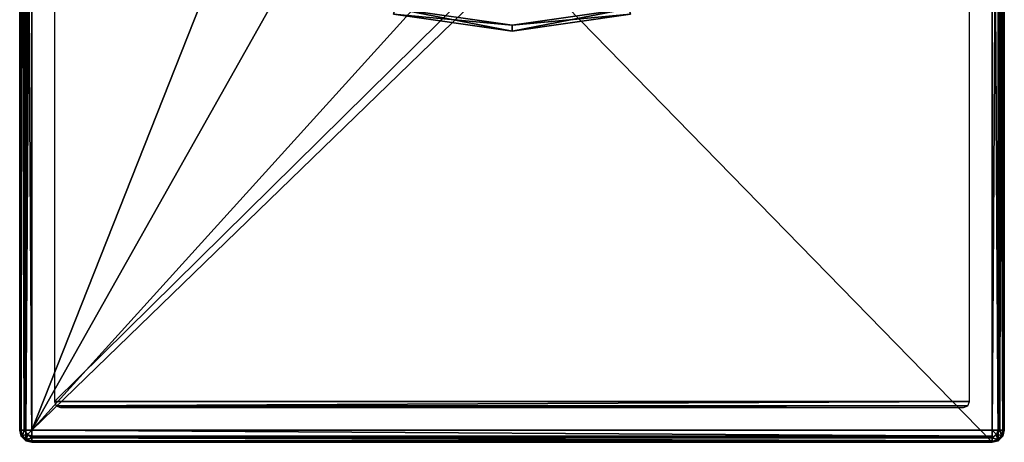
# Model space of a CAD drawing. Header units: millimetres. Extents: x -41 to 41, y -41 to 63.
# Tile 1 of 6: x -41 to 41, y -41 to -6. Entities that reach past the tile are written whole.
import ezdxf

# ---------------------------------------------------------------- set-up
doc = ezdxf.new("R2010")
doc.units = ezdxf.units.MM
doc.header["$LTSCALE"] = 65.185185
for name, color, linetype in [('1', 7, 'CONTINUOUS'), ('10', 7, 'CONTINUOUS'), ('11', 7, 'CONTINUOUS'), ('16', 7, 'CONTINUOUS'), ('17', 7, 'CONTINUOUS'), ('2', 7, 'CONTINUOUS'), ('20', 7, 'CONTINUOUS'), ('21', 7, 'CONTINUOUS'), ('27', 7, 'CONTINUOUS'), ('28', 7, 'CONTINUOUS'), ('30', 7, 'CONTINUOUS'), ('34', 7, 'CONTINUOUS'), ('64', 7, 'CONTINUOUS'), ('65', 7, 'CONTINUOUS'), ('66', 7, 'CONTINUOUS'), ('67', 7, 'CONTINUOUS'), ('68', 7, 'CONTINUOUS'), ('69', 7, 'CONTINUOUS'), ('70', 7, 'CONTINUOUS'), ('71', 7, 'CONTINUOUS'), ('9', 7, 'CONTINUOUS')]:
    doc.layers.add(name, color=color, linetype=linetype)

msp = doc.modelspace()

# ---------------------------------------------------------------- linework, layer by layer
at = {"layer": '1', "color": 252, "linetype": 'Continuous', "true_color": 0x96918c}
for points in [[(-40, 37.586, -33.1), (-9.3, 37.586, -33.1), (-40, -40, -33.1), (-40, 37.586, -33.1)], [(-9.3, 37.586, -33.1), (-9.3, 14.5, -33.1), (-40, -40, -33.1), (-9.3, 37.586, -33.1)], [(-40, -40, -33.1), (9.3, 14.5, -33.1), (40, 37.586, -33.1), (-40, -40, -33.1)], [(40, -40, -33.1), (-40, -40, -33.1), (40, 37.586, -33.1), (40, -40, -33.1)], [(-9.3, 14.5, -33.1), (9.3, 14.5, -33.1), (-40, -40, -33.1), (-9.3, 14.5, -33.1)]]:
    msp.add_3dface(points, dxfattribs=at)
at = {"layer": '10', "color": 252, "linetype": 'Continuous', "true_color": 0x96918c}
for points in [[(40, -41, -32.1), (40, -41, 66.9), (-40, -41, -32.1), (40, -41, -32.1)], [(40, -41, 66.9), (-40, -41, 66.9), (-40, -41, -32.1), (40, -41, 66.9)]]:
    msp.add_3dface(points, dxfattribs=at)
at = {"layer": '11', "color": 252, "linetype": 'Continuous', "true_color": 0x96918c}
for points in [[(41, 40, 66.9), (41, -40, 66.9), (41, -40, -32.1), (41, 40, 66.9)], [(41, 40, -29.686), (41, 40, 66.9), (41, -40, -32.1), (41, 40, -29.686)], [(41, 37.586, -32.1), (41, 40, -29.686), (41, -40, -32.1), (41, 37.586, -32.1)]]:
    msp.add_3dface(points, dxfattribs=at)
at = {"layer": '16', "color": 252, "linetype": 'Continuous', "true_color": 0x96918c}
for points in [[(-41, -40, -32.1), (-41, 37.586, -32.1), (-40.866, 37.586, -32.6), (-41, -40, -32.1)], [(-40.926, -40, -32.478), (-41, -40, -32.1), (-40.866, 37.586, -32.6), (-40.926, -40, -32.478)], [(-40.866, -40, -32.6), (-40.926, -40, -32.478), (-40.866, 37.586, -32.6), (-40.866, -40, -32.6)], [(-40.632, -40, -32.875), (-40.866, -40, -32.6), (-40.866, 37.586, -32.6), (-40.632, -40, -32.875)], [(-40.5, 37.586, -32.966), (-40.632, -40, -32.875), (-40.866, 37.586, -32.6), (-40.5, 37.586, -32.966)], [(-40.5, -40, -32.966), (-40.632, -40, -32.875), (-40.5, 37.586, -32.966), (-40.5, -40, -32.966)], [(-40, 37.586, -33.1), (-40, -40, -33.1), (-40.5, -40, -32.966), (-40, 37.586, -33.1)], [(-40, 37.586, -33.1), (-40.5, -40, -32.966), (-40.259, 37.586, -33.066), (-40, 37.586, -33.1)], [(-40.259, 37.586, -33.066), (-40.5, -40, -32.966), (-40.5, 37.586, -32.966), (-40.259, 37.586, -33.066)]]:
    msp.add_3dface(points, dxfattribs=at)
at = {"layer": '17', "color": 252, "linetype": 'Continuous', "true_color": 0x96918c}
for points in [[(-40.866, -40.5, 66.9), (-41, -40, 66.9), (-40.866, -40.5, -32.1), (-40.866, -40.5, 66.9)], [(-41, -40, 66.9), (-41, -40, -32.1), (-40.866, -40.5, -32.1), (-41, -40, 66.9)], [(-40.5, -40.866, 66.9), (-40.866, -40.5, 66.9), (-40.5, -40.866, -32.1), (-40.5, -40.866, 66.9)], [(-40.5, -40.866, -32.1), (-40.866, -40.5, 66.9), (-40.866, -40.5, -32.1), (-40.5, -40.866, -32.1)], [(-40, -41, 66.9), (-40.5, -40.866, 66.9), (-40, -41, -32.1), (-40, -41, 66.9)], [(-40, -41, -32.1), (-40.5, -40.866, 66.9), (-40.5, -40.866, -32.1), (-40, -41, -32.1)]]:
    msp.add_3dface(points, dxfattribs=at)
at = {"layer": '2', "color": 252, "linetype": 'Continuous', "true_color": 0x96918c}
for points in [[(-40, 41, 66.9), (-40.5, 40.866, 66.9), (-40, -41, 66.9), (-40, 41, 66.9)], [(40, -41, 66.9), (-40, 41, 66.9), (-40, -41, 66.9), (40, -41, 66.9)], [(40, 41, 66.9), (-40, 41, 66.9), (40, -41, 66.9), (40, 41, 66.9)], [(40.5, -40.866, 66.9), (40, 41, 66.9), (40, -41, 66.9), (40.5, -40.866, 66.9)], [(40.5, 40.866, 66.9), (40, 41, 66.9), (40.5, -40.866, 66.9), (40.5, 40.866, 66.9)], [(-40.866, 40.5, 66.9), (-41, 40, 66.9), (-40.866, -40.5, 66.9), (-40.866, 40.5, 66.9)], [(-40.5, 40.866, 66.9), (-40.866, 40.5, 66.9), (-40.5, -40.866, 66.9), (-40.5, 40.866, 66.9)], [(-40.5, -40.866, 66.9), (-40.866, 40.5, 66.9), (-40.866, -40.5, 66.9), (-40.5, -40.866, 66.9)], [(-40, -41, 66.9), (-40.5, 40.866, 66.9), (-40.5, -40.866, 66.9), (-40, -41, 66.9)], [(40.866, 40.5, 66.9), (40.5, 40.866, 66.9), (40.866, -40.5, 66.9), (40.866, 40.5, 66.9)], [(40.866, -40.5, 66.9), (40.5, 40.866, 66.9), (40.5, -40.866, 66.9), (40.866, -40.5, 66.9)], [(41, 40, 66.9), (40.866, 40.5, 66.9), (41, -40, 66.9), (41, 40, 66.9)], [(41, -40, 66.9), (40.866, 40.5, 66.9), (40.866, -40.5, 66.9), (41, -40, 66.9)], [(-41, 40, 66.9), (-41, -40, 66.9), (-40.866, -40.5, 66.9), (-41, 40, 66.9)]]:
    msp.add_3dface(points, dxfattribs=at)
at = {"layer": '20', "color": 252, "linetype": 'Continuous', "true_color": 0x96918c}
for points in [[(40.5, -40, -32.966), (40, -40, -33.1), (40.5, 37.586, -32.966), (40.5, -40, -32.966)], [(40, -40, -33.1), (40, 37.586, -33.1), (40.5, 37.586, -32.966), (40, -40, -33.1)], [(40.774, 37.586, -32.733), (40.632, -40, -32.875), (40.5, 37.586, -32.966), (40.774, 37.586, -32.733)], [(40.632, -40, -32.875), (40.5, -40, -32.966), (40.5, 37.586, -32.966), (40.632, -40, -32.875)], [(40.866, -40, -32.6), (40.632, -40, -32.875), (40.774, 37.586, -32.733), (40.866, -40, -32.6)], [(40.867, 37.586, -32.599), (40.866, -40, -32.6), (40.774, 37.586, -32.733), (40.867, 37.586, -32.599)], [(40.926, -40, -32.478), (40.866, -40, -32.6), (40.867, 37.586, -32.599), (40.926, -40, -32.478)], [(41, 37.586, -32.1), (40.926, -40, -32.478), (40.867, 37.586, -32.599), (41, 37.586, -32.1)], [(41, 37.586, -32.1), (41, -40, -32.1), (40.926, -40, -32.478), (41, 37.586, -32.1)]]:
    msp.add_3dface(points, dxfattribs=at)
at = {"layer": '21', "color": 252, "linetype": 'Continuous', "true_color": 0x96918c}
for points in [[(41, -40, 66.9), (40.866, -40.5, 66.9), (41, -40, -32.1), (41, -40, 66.9)], [(41, -40, -32.1), (40.866, -40.5, 66.9), (40.866, -40.5, -32.1), (41, -40, -32.1)], [(40.5, -40.866, 66.9), (40, -41, 66.9), (40.5, -40.866, -32.1), (40.5, -40.866, 66.9)], [(40, -41, 66.9), (40, -41, -32.1), (40.5, -40.866, -32.1), (40, -41, 66.9)], [(40.866, -40.5, 66.9), (40.5, -40.866, 66.9), (40.866, -40.5, -32.1), (40.866, -40.5, 66.9)], [(40.866, -40.5, -32.1), (40.5, -40.866, 66.9), (40.5, -40.866, -32.1), (40.866, -40.5, -32.1)]]:
    msp.add_3dface(points, dxfattribs=at)
at = {"layer": '27', "color": 252, "linetype": 'Continuous', "true_color": 0x96918c}
for points in [[(-40, -40.5, -32.966), (-40, -40, -33.1), (40, -40.5, -32.966), (-40, -40.5, -32.966)], [(-40, -40, -33.1), (40, -40, -33.1), (40, -40.5, -32.966), (-40, -40, -33.1)], [(40, -40.632, -32.875), (-40, -40.5, -32.966), (40, -40.5, -32.966), (40, -40.632, -32.875)], [(-40, -40.632, -32.875), (-40, -40.5, -32.966), (40, -40.632, -32.875), (-40, -40.632, -32.875)], [(40, -40.866, -32.6), (-40, -40.632, -32.875), (40, -40.632, -32.875), (40, -40.866, -32.6)], [(-40, -40.866, -32.6), (-40, -40.632, -32.875), (40, -40.866, -32.6), (-40, -40.866, -32.6)], [(-40, -40.926, -32.478), (-40, -40.866, -32.6), (40, -40.926, -32.478), (-40, -40.926, -32.478)], [(40, -40.926, -32.478), (-40, -40.866, -32.6), (40, -40.866, -32.6), (40, -40.926, -32.478)], [(40, -41, -32.1), (-40, -41, -32.1), (-40, -40.926, -32.478), (40, -41, -32.1)], [(40, -41, -32.1), (-40, -40.926, -32.478), (40, -40.926, -32.478), (40, -41, -32.1)]]:
    msp.add_3dface(points, dxfattribs=at)
at = {"layer": '28', "color": 252, "linetype": 'Continuous', "true_color": 0x96918c}
for points in [[(-41, -40, -32.1), (-40.926, -40, -32.478), (-40.866, -40.5, -32.1), (-41, -40, -32.1)], [(-40.866, -40.5, -32.1), (-40.926, -40, -32.478), (-40.757, -40.435, -32.587), (-40.866, -40.5, -32.1)], [(-40.926, -40, -32.478), (-40.632, -40, -32.875), (-40.757, -40.435, -32.587), (-40.926, -40, -32.478)], [(-40.926, -40, -32.478), (-40.866, -40, -32.6), (-40.632, -40, -32.875), (-40.926, -40, -32.478)], [(-40.757, -40.435, -32.587), (-40.632, -40, -32.875), (-40.353, -40.353, -32.966), (-40.757, -40.435, -32.587)], [(-40, -40, -33.1), (-40.632, -40, -32.875), (-40.5, -40, -32.966), (-40, -40, -33.1)], [(-40.632, -40, -32.875), (-40, -40, -33.1), (-40.353, -40.353, -32.966), (-40.632, -40, -32.875)], [(-40, -40, -33.1), (-40, -40.5, -32.966), (-40.353, -40.353, -32.966), (-40, -40, -33.1)], [(-40.435, -40.757, -32.587), (-40.866, -40.5, -32.1), (-40.757, -40.435, -32.587), (-40.435, -40.757, -32.587)], [(-40.5, -40.866, -32.1), (-40.866, -40.5, -32.1), (-40.435, -40.757, -32.587), (-40.5, -40.866, -32.1)], [(-40.435, -40.757, -32.587), (-40.757, -40.435, -32.587), (-40.353, -40.353, -32.966), (-40.435, -40.757, -32.587)], [(-40, -40.926, -32.478), (-40.5, -40.866, -32.1), (-40.435, -40.757, -32.587), (-40, -40.926, -32.478)], [(-40, -41, -32.1), (-40.5, -40.866, -32.1), (-40, -40.926, -32.478), (-40, -41, -32.1)], [(-40, -40.632, -32.875), (-40.435, -40.757, -32.587), (-40.353, -40.353, -32.966), (-40, -40.632, -32.875)], [(-40, -40.632, -32.875), (-40, -40.866, -32.6), (-40.435, -40.757, -32.587), (-40, -40.632, -32.875)], [(-40, -40.866, -32.6), (-40, -40.926, -32.478), (-40.435, -40.757, -32.587), (-40, -40.866, -32.6)], [(-40, -40.5, -32.966), (-40, -40.632, -32.875), (-40.353, -40.353, -32.966), (-40, -40.5, -32.966)]]:
    msp.add_3dface(points, dxfattribs=at)
at = {"layer": '30', "color": 252, "linetype": 'Continuous', "true_color": 0x96918c}
for points in [[(40, -40.632, -32.875), (40, -40, -33.1), (40.353, -40.353, -32.966), (40, -40.632, -32.875)], [(40, -40, -33.1), (40.5, -40, -32.966), (40.353, -40.353, -32.966), (40, -40, -33.1)], [(40, -40, -33.1), (40, -40.632, -32.875), (40, -40.5, -32.966), (40, -40, -33.1)], [(40.5, -40, -32.966), (40.632, -40, -32.875), (40.353, -40.353, -32.966), (40.5, -40, -32.966)], [(40.632, -40, -32.875), (40.757, -40.435, -32.587), (40.353, -40.353, -32.966), (40.632, -40, -32.875)], [(40.632, -40, -32.875), (40.866, -40, -32.6), (40.757, -40.435, -32.587), (40.632, -40, -32.875)], [(40.926, -40, -32.478), (40.866, -40.5, -32.1), (40.757, -40.435, -32.587), (40.926, -40, -32.478)], [(40.866, -40, -32.6), (40.926, -40, -32.478), (40.757, -40.435, -32.587), (40.866, -40, -32.6)], [(40.926, -40, -32.478), (41, -40, -32.1), (40.866, -40.5, -32.1), (40.926, -40, -32.478)], [(40.435, -40.757, -32.587), (40, -40.632, -32.875), (40.353, -40.353, -32.966), (40.435, -40.757, -32.587)], [(40, -40.926, -32.478), (40, -40.632, -32.875), (40.435, -40.757, -32.587), (40, -40.926, -32.478)], [(40, -40.926, -32.478), (40, -40.866, -32.6), (40, -40.632, -32.875), (40, -40.926, -32.478)], [(40.5, -40.866, -32.1), (40, -40.926, -32.478), (40.435, -40.757, -32.587), (40.5, -40.866, -32.1)], [(40.5, -40.866, -32.1), (40, -41, -32.1), (40, -40.926, -32.478), (40.5, -40.866, -32.1)], [(40.757, -40.435, -32.587), (40.435, -40.757, -32.587), (40.353, -40.353, -32.966), (40.757, -40.435, -32.587)], [(40.757, -40.435, -32.587), (40.5, -40.866, -32.1), (40.435, -40.757, -32.587), (40.757, -40.435, -32.587)], [(40.866, -40.5, -32.1), (40.5, -40.866, -32.1), (40.757, -40.435, -32.587), (40.866, -40.5, -32.1)]]:
    msp.add_3dface(points, dxfattribs=at)
at = {"layer": '34', "color": 250, "linetype": 'Continuous', "true_color": 0x1c1c1c}
for points in [[(-38.1, 37.6, 66.91), (-38.1, -37.6, 66.91), (38.1, 37.6, 66.91), (-38.1, 37.6, 66.91)], [(38.1, 37.6, 66.91), (-38.1, -37.6, 66.91), (38.1, -37.6, 66.91), (38.1, 37.6, 66.91)], [(38.1, -37.6, 66.91), (-38.1, -37.6, 66.91), (-37.954, -37.954, 66.91), (38.1, -37.6, 66.91)], [(37.954, -37.954, 66.91), (38.1, -37.6, 66.91), (-37.954, -37.954, 66.91), (37.954, -37.954, 66.91)], [(-37.6, -38.1, 66.91), (37.954, -37.954, 66.91), (-37.954, -37.954, 66.91), (-37.6, -38.1, 66.91)], [(37.6, -38.1, 66.91), (37.954, -37.954, 66.91), (-37.6, -38.1, 66.91), (37.6, -38.1, 66.91)]]:
    msp.add_3dface(points, dxfattribs=at)
at = {"layer": '64', "color": 250, "linetype": 'Continuous', "true_color": 0x1c1c1c}
msp.add_3dface([(9.72, -4.853, -169.1), (0, -6.25, -169.1), (-9.72, -4.853, -169.1), (9.72, -4.853, -169.1)], dxfattribs=at)
at = {"layer": '65', "color": 250, "linetype": 'Continuous', "true_color": 0x1c1c1c}
msp.add_3dface([(-9.72, -4.853, -146.6), (0, -6.25, -146.6), (9.72, -4.853, -146.6), (-9.72, -4.853, -146.6)], dxfattribs=at)
at = {"layer": '66', "color": 250, "linetype": 'Continuous', "true_color": 0x1c1c1c}
for points in [[(0, -6.75, -168.6), (-9.861, -5.332, -147.1), (-9.861, -5.332, -168.6), (0, -6.75, -168.6)], [(0, -6.75, -147.1), (-9.861, -5.332, -147.1), (0, -6.75, -168.6), (0, -6.75, -147.1)]]:
    msp.add_3dface(points, dxfattribs=at)
at = {"layer": '67', "color": 250, "linetype": 'Continuous', "true_color": 0x1c1c1c}
for points in [[(9.861, -5.332, -147.1), (0, -6.75, -147.1), (9.861, -5.332, -168.6), (9.861, -5.332, -147.1)], [(0, -6.75, -147.1), (0, -6.75, -168.6), (9.861, -5.332, -168.6), (0, -6.75, -147.1)]]:
    msp.add_3dface(points, dxfattribs=at)
at = {"layer": '68', "color": 250, "linetype": 'Continuous', "true_color": 0x1c1c1c}
for points in [[(-9.72, -4.853, -146.6), (-9.861, -5.332, -147.1), (0, -6.75, -147.1), (-9.72, -4.853, -146.6)], [(0, -6.25, -146.6), (-9.72, -4.853, -146.6), (0, -6.75, -147.1), (0, -6.25, -146.6)]]:
    msp.add_3dface(points, dxfattribs=at)
at = {"layer": '69', "color": 250, "linetype": 'Continuous', "true_color": 0x1c1c1c}
for points in [[(9.72, -4.853, -146.6), (0, -6.25, -146.6), (9.861, -5.332, -147.1), (9.72, -4.853, -146.6)], [(0, -6.25, -146.6), (0, -6.75, -147.1), (9.861, -5.332, -147.1), (0, -6.25, -146.6)]]:
    msp.add_3dface(points, dxfattribs=at)
at = {"layer": '70', "color": 250, "linetype": 'Continuous', "true_color": 0x1c1c1c}
for points in [[(0, -6.25, -169.1), (9.72, -4.853, -169.1), (0, -6.75, -168.6), (0, -6.25, -169.1)], [(0, -6.75, -168.6), (9.72, -4.853, -169.1), (9.861, -5.332, -168.6), (0, -6.75, -168.6)]]:
    msp.add_3dface(points, dxfattribs=at)
at = {"layer": '71', "color": 250, "linetype": 'Continuous', "true_color": 0x1c1c1c}
for points in [[(-9.72, -4.853, -169.1), (0, -6.25, -169.1), (-9.861, -5.332, -168.6), (-9.72, -4.853, -169.1)], [(0, -6.25, -169.1), (0, -6.75, -168.6), (-9.861, -5.332, -168.6), (0, -6.25, -169.1)]]:
    msp.add_3dface(points, dxfattribs=at)
at = {"layer": '9', "color": 252, "linetype": 'Continuous', "true_color": 0x96918c}
for points in [[(-41, -40, 66.9), (-41, 40, 66.9), (-41, 40, -29.686), (-41, -40, 66.9)], [(-41, 37.586, -32.1), (-41, -40, 66.9), (-41, 40, -29.686), (-41, 37.586, -32.1)], [(-41, -40, -32.1), (-41, -40, 66.9), (-41, 37.586, -32.1), (-41, -40, -32.1)]]:
    msp.add_3dface(points, dxfattribs=at)

doc.saveas('drawing.dxf')
